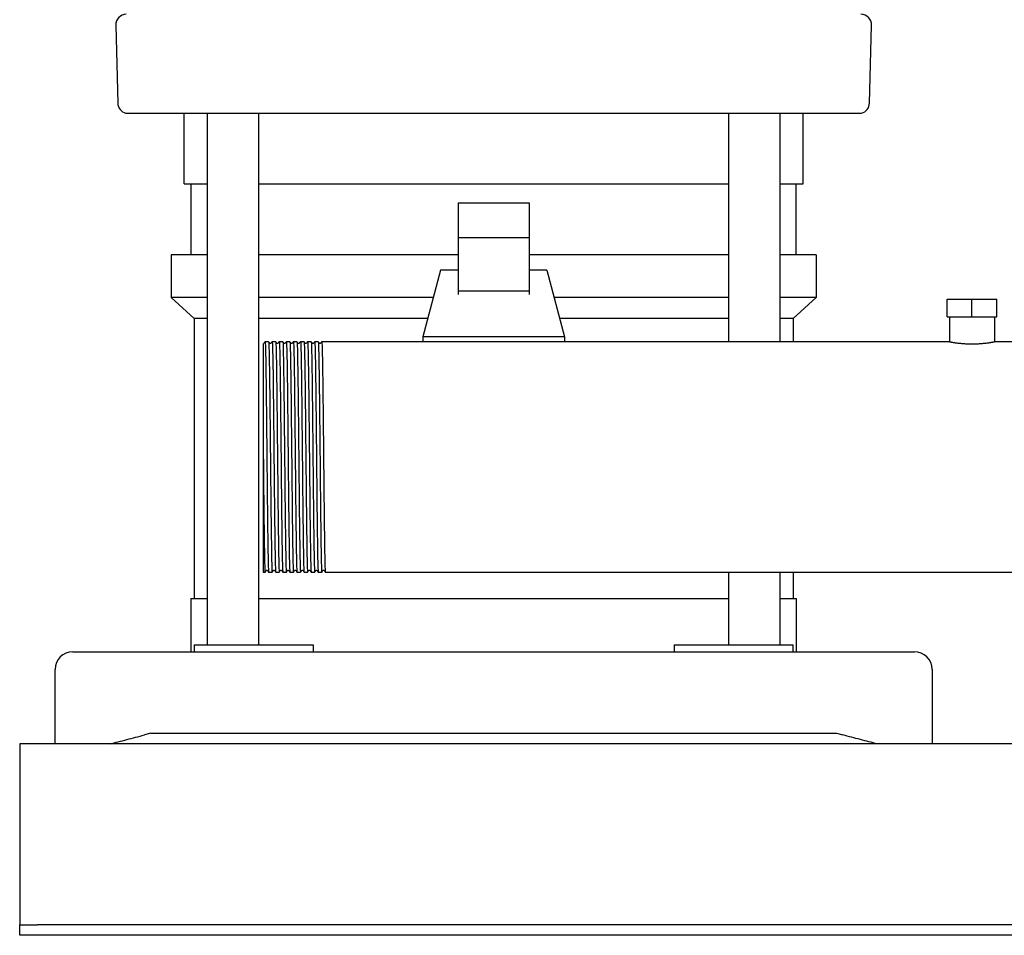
# Model space of a CAD drawing. Header units: millimetres. Extents: x 16 to 1624, y 15 to 847.
# Tile 1 of 6: x 16 to 294, y 15 to 273. Entities that reach past the tile are written whole.
import ezdxf

# ---------------------------------------------------------------- set-up
doc = ezdxf.new("R2010")
doc.units = ezdxf.units.MM

msp = doc.modelspace()

# ---------------------------------------------------------------- linework, layer by layer
at = {"color": 7, "linetype": 'Continuous', "lineweight": 25}
for p, q in [((42.84, 271.68), (43.42, 249.68)), ((255.57, 249.68), (256.15, 271.68)), ((62.15, 226.86), (62.15, 246.86)), ((68.66, 246.86), (68.66, 96.86)), ((83.26, 96.86), (83.26, 246.86)), ((215.74, 246.86), (215.74, 182.36)), ((230.34, 182.36), (230.34, 246.86)), ((236.85, 226.86), (236.85, 246.86)), ((62.15, 226.86), (68.66, 226.86)), ((64.15, 206.86), (64.15, 226.86)), ((83.26, 226.86), (215.74, 226.86)), ((230.34, 226.86), (236.85, 226.86)), ((234.85, 206.86), (234.85, 226.86)), ((139.5, 221.55), (159.5, 221.55)), ((139.5, 221.55), (139.5, 211.66)), ((159.5, 221.55), (159.5, 211.66)), ((159.5, 211.66), (139.5, 211.66)), ((139.5, 211.66), (139.5, 196.64)), ((159.5, 211.66), (159.5, 196.64)), ((58.5, 206.86), (58.5, 194.86)), ((68.66, 206.86), (58.5, 206.86)), ((139.5, 206.86), (83.26, 206.86)), ((215.74, 206.86), (159.5, 206.86)), ((240.5, 206.86), (230.34, 206.86)), ((240.5, 206.86), (240.5, 194.86)), ((134.5, 202.51), (129.5, 183.76)), ((139.5, 202.51), (134.5, 202.51)), ((164.5, 202.51), (159.5, 202.51)), ((164.5, 202.51), (169.5, 183.76)), ((65, 188.86), (58.5, 194.86)), ((68.66, 194.86), (58.5, 194.86)), ((132.46, 194.86), (83.26, 194.86)), ((159.5, 196.64), (139.5, 196.64)), ((139.5, 196.64), (139.5, 195.7)), ((159.5, 196.64), (159.5, 195.7)), ((215.74, 194.86), (166.54, 194.86)), ((240.5, 194.86), (230.34, 194.86)), ((234, 188.86), (240.5, 194.86)), ((277.5, 189.36), (277.5, 194.36)), ((277.5, 194.36), (284.5, 194.36)), ((284.5, 189.36), (284.5, 194.36)), ((284.5, 194.36), (291.5, 194.36)), ((291.5, 189.36), (291.5, 194.36)), ((277.5, 189.36), (284.5, 189.36)), ((278.15, 189.36), (278.15, 182.36)), ((284.5, 189.36), (291.5, 189.36)), ((290.85, 189.36), (290.85, 182.36)), ((68.66, 188.86), (65, 188.86)), ((65, 188.86), (65, 109.86)), ((130.86, 188.86), (83.26, 188.86)), ((215.74, 188.86), (168.14, 188.86)), ((234, 188.86), (230.34, 188.86)), ((234, 188.86), (234, 182.36)), ((169.5, 183.76), (129.5, 183.76)), ((129.5, 183.76), (129.5, 182.36)), ((169.5, 183.76), (169.5, 182.36)), ((86, 182.36), (85, 182.36)), ((88, 182.36), (87, 182.36)), ((90, 182.36), (89, 182.36)), ((92, 182.36), (91, 182.36)), ((94, 182.36), (93, 182.36)), ((96, 182.36), (95, 182.36)), ((98, 182.36), (97, 182.36)), ((100, 182.36), (99, 182.36)), ((102, 182.36), (101, 182.36)), ((103, 182.36), (102, 182.36)), ((278.15, 182.36), (103, 182.36)), ((474.5, 182.36), (290.85, 182.36)), ((84.5, 149.71), (84.5, 117.36)), ((84.5, 117.36), (85, 117.36)), ((86, 117.36), (87, 117.36)), ((88, 117.36), (89, 117.36)), ((90, 117.36), (91, 117.36)), ((92, 117.36), (93, 117.36)), ((94, 117.36), (95, 117.36)), ((96, 117.36), (97, 117.36)), ((98, 117.36), (99, 117.36)), ((100, 117.36), (101, 117.36)), ((102, 117.36), (474.5, 117.36)), ((215.74, 117.36), (215.74, 96.86)), ((230.34, 96.86), (230.34, 117.36)), ((234, 117.36), (234, 109.86)), ((64, 109.86), (64, 94.86)), ((64, 109.86), (68.66, 109.86)), ((83.26, 109.86), (149.5, 109.86)), ((149.5, 109.86), (215.74, 109.86)), ((230.34, 109.86), (235, 109.86)), ((235, 94.86), (235, 109.86)), ((30.75, 94.86), (50.95, 94.86)), ((50.95, 94.86), (248.05, 94.86)), ((65, 96.86), (65, 94.86)), ((65, 96.86), (86.34, 96.86)), ((86.34, 96.86), (98.53, 96.86)), ((98.53, 96.86), (98.53, 94.86)), ((200.47, 96.86), (200.47, 94.86)), ((200.47, 96.86), (212.66, 96.86)), ((212.66, 96.86), (234, 96.86)), ((234, 94.86), (234, 96.86)), ((248.05, 94.86), (268.25, 94.86)), ((25.75, 68.86), (25.75, 89.86)), ((273.25, 89.86), (273.25, 68.86)), ((52.75, 71.86), (50.95, 71.39)), ((52.75, 71.86), (246.25, 71.86)), ((246.25, 71.86), (248.05, 71.39)), ((615.75, 68.86), (15.75, 68.86)), ((15.75, 68.86), (15.75, 63.86)), ((15.75, 63.86), (15.75, 19.86)), ((15.75, 19.86), (15.75, 17.86)), ((15.75, 14.86), (15.75, 17.86)), ((15.75, 17.86), (20.75, 17.86)), ((610.75, 17.86), (20.75, 17.86)), ((20.75, 14.86), (15.75, 14.86)), ((610.75, 14.86), (20.75, 14.86))]:
    msp.add_line(p, q, dxfattribs=at)
at = {"color": 7, "linetype": 'Continuous', "lineweight": 25, "flags": 128}
for points in [[(84.99, 182.36), (84.82, 182.13), (84.65, 181.91)], [(86.34, 181.91), (86.17, 182.13), (86, 182.36)], [(86.99, 182.36), (86.82, 182.13), (86.65, 181.91)], [(88.34, 181.91), (88.17, 182.13), (88, 182.36)], [(88.99, 182.36), (88.82, 182.13), (88.65, 181.91)], [(90.34, 181.91), (90.17, 182.13), (90, 182.36)], [(90.99, 182.36), (90.82, 182.13), (90.65, 181.91)], [(92.34, 181.91), (92.17, 182.13), (92, 182.36)], [(92.99, 182.36), (92.82, 182.13), (92.65, 181.91)], [(94.34, 181.91), (94.17, 182.13), (94, 182.36)], [(94.99, 182.36), (94.82, 182.13), (94.65, 181.91)], [(96.34, 181.91), (96.17, 182.13), (96, 182.36)], [(96.99, 182.36), (96.82, 182.13), (96.65, 181.91)], [(98.34, 181.91), (98.17, 182.13), (98, 182.36)], [(98.99, 182.36), (98.82, 182.13), (98.65, 181.91)], [(100.34, 181.91), (100.17, 182.13), (100, 182.36)], [(100.99, 182.36), (100.82, 182.13), (100.65, 181.91)], [(85, 117.36), (85.17, 117.59), (85.34, 117.81)], [(85.65, 117.81), (85.82, 117.59), (85.99, 117.36)], [(87, 117.36), (87.17, 117.59), (87.34, 117.81)], [(87.65, 117.81), (87.82, 117.59), (87.99, 117.36)], [(89, 117.36), (89.17, 117.59), (89.34, 117.81)], [(89.65, 117.81), (89.82, 117.59), (89.99, 117.36)], [(91, 117.36), (91.17, 117.59), (91.34, 117.81)], [(91.65, 117.81), (91.82, 117.59), (91.99, 117.36)], [(93, 117.36), (93.17, 117.59), (93.34, 117.81)], [(93.65, 117.81), (93.82, 117.59), (93.99, 117.36)], [(95, 117.36), (95.17, 117.59), (95.34, 117.81)], [(95.65, 117.81), (95.82, 117.59), (95.99, 117.36)], [(97, 117.36), (97.17, 117.59), (97.34, 117.81)], [(97.65, 117.81), (97.82, 117.59), (97.99, 117.36)], [(99, 117.36), (99.17, 117.59), (99.34, 117.81)], [(99.65, 117.81), (99.82, 117.59), (99.99, 117.36)], [(101, 117.36), (101.17, 117.59), (101.34, 117.81)], [(101.65, 117.81), (101.82, 117.59), (101.99, 117.36)]]:
    msp.add_lwpolyline(points, dxfattribs=at)
at = {"color": 7, "linetype": 'Continuous', "lineweight": 25}
for centre, radius, start, end in [((45.84, 271.76), 3, 90.0005, 181.5), ((253.15, 271.76), 3, 358.5, 89.9995), ((46.42, 249.76), 3, 181.5, 255.1529), ((252.57, 249.76), 3, 284.8351, 358.5), ((30.75, 89.86), 5, 90, 180), ((268.25, 89.86), 5, 0, 90)]:
    msp.add_arc(centre, radius, start, end, dxfattribs=at)
for points, knots in [([(45.65, 246.86), (45.65, 246.86), (45.65, 246.86), (45.67, 246.86), (45.7, 246.86), (45.73, 246.86), (45.78, 246.86), (45.84, 246.86), (45.91, 246.86), (45.98, 246.86), (46.07, 246.86), (46.17, 246.86), (46.28, 246.86), (46.4, 246.86), (46.58, 246.86), (46.94, 246.86), (47.57, 246.86), (48.39, 246.86), (49.51, 246.86), (51.07, 246.86), (52.9, 246.86), (54.31, 246.86), (55.11, 246.86), (55.94, 246.86), (56.81, 246.86), (57.71, 246.86), (58.65, 246.86), (59.3, 246.86), (59.63, 246.86)], [0, 0, 0, 0, 0.019231, 0.038463, 0.057694, 0.076925, 0.096156, 0.115388, 0.134619, 0.15385, 0.173081, 0.192312, 0.211543, 0.230774, 0.250005, 0.288796, 0.375005, 0.453087, 0.500006, 0.625001, 0.749995, 0.78571, 0.821425, 0.85714, 0.892855, 0.92857, 0.964285, 1, 1, 1, 1]), ([(59.63, 246.86), (59.66, 246.86), (59.75, 246.86), (59.89, 246.86), (60.07, 246.86), (60.29, 246.86), (60.55, 246.86), (60.98, 246.86), (61.65, 246.86), (62.45, 246.86), (63.16, 246.86), (63.7, 246.86), (64.27, 246.86), (64.87, 246.86), (65.49, 246.86), (66.12, 246.86), (66.77, 246.86), (67.22, 246.86), (67.45, 246.86)], [0, 0, 0, 0, 0.0287623, 0.0626528, 0.1016445, 0.1457373, 0.1949646, 0.2494039, 0.3676735, 0.4995559, 0.5619579, 0.6243013, 0.6867709, 0.7495093, 0.8123462, 0.8749083, 0.9373942, 1, 1, 1, 1]), ([(67.45, 246.86), (67.91, 246.86), (69.31, 246.86), (72.16, 246.86), (76.48, 246.86), (82.3, 246.86), (89.65, 246.86), (98.57, 246.86), (109.07, 246.86), (121.18, 246.86), (134.89, 246.86), (149.01, 246.86), (162.61, 246.86), (174.74, 246.86), (185.68, 246.86), (195.43, 246.86), (203.98, 246.86), (211.35, 246.86), (217.56, 246.86), (222.64, 246.86), (226.59, 246.86), (229.43, 246.86), (230.96, 246.86), (231.55, 246.86)], [0, 0, 0, 0, 0.008753, 0.026696, 0.053829, 0.090151, 0.135663, 0.190363, 0.254251, 0.327327, 0.40959, 0.50104, 0.580659, 0.653427, 0.719345, 0.77841, 0.830624, 0.875985, 0.914494, 0.94615, 0.970953, 0.988903, 1, 1, 1, 1]), ([(231.55, 246.86), (231.65, 246.86), (231.87, 246.86), (232.23, 246.86), (232.64, 246.86), (233.09, 246.86), (233.59, 246.86), (234.32, 246.86), (235.27, 246.86), (236.16, 246.86), (236.84, 246.86), (237.3, 246.86), (237.73, 246.86), (238.13, 246.86), (238.49, 246.86), (238.82, 246.86), (239.12, 246.86), (239.28, 246.86), (239.37, 246.86)], [0, 0, 0, 0, 0.028404, 0.062081, 0.101004, 0.145169, 0.194609, 0.249403, 0.366351, 0.499555, 0.561959, 0.624303, 0.686774, 0.749512, 0.812349, 0.874911, 0.937396, 1, 1, 1, 1]), ([(239.37, 246.86), (239.54, 246.86), (239.89, 246.86), (240.4, 246.86), (240.91, 246.86), (241.4, 246.86), (241.88, 246.86), (242.36, 246.86), (242.82, 246.86), (243.28, 246.86), (243.72, 246.86), (244.15, 246.86), (244.58, 246.86), (244.99, 246.86), (245.4, 246.86), (245.79, 246.86), (246.31, 246.86), (247.36, 246.86), (248.61, 246.86), (249.85, 246.86), (250.62, 246.86), (251.17, 246.86), (251.55, 246.86), (251.89, 246.86), (252.2, 246.86), (252.47, 246.86), (252.7, 246.86), (252.9, 246.86), (253.06, 246.86), (253.19, 246.86), (253.28, 246.86), (253.33, 246.86), (253.34, 246.86), (253.34, 246.86)], [0, 0, 0, 0, 0.019048, 0.038096, 0.057144, 0.076191, 0.095239, 0.114287, 0.133335, 0.152383, 0.17143, 0.190478, 0.209526, 0.228574, 0.247622, 0.266669, 0.285717, 0.324649, 0.42857, 0.499998, 0.571426, 0.60714, 0.642855, 0.678569, 0.714284, 0.749999, 0.785713, 0.821428, 0.857142, 0.892857, 0.928571, 0.964286, 1, 1, 1, 1]), ([(84.5, 181.81), (84.5, 181.78), (84.5, 181.71), (84.5, 181.2), (84.5, 180.56), (84.5, 179.92), (84.5, 179.37), (84.5, 178.75), (84.5, 178.28), (84.5, 178.04)], [0, 0, 0, 0, 0.200929, 0.409846, 0.600808, 0.700136, 0.799634, 0.899517, 1, 1, 1, 1]), ([(84.99, 182.36), (85, 182.33), (85.02, 182.57), (85.06, 181.86), (85.12, 180.1), (85.19, 177.05), (85.25, 172.99), (85.31, 168.03), (85.37, 162.38), (85.43, 156.24), (85.48, 152), (85.5, 149.86)], [0, 0, 0, 0, 0.007849, 0.131339, 0.256271, 0.380239, 0.50331, 0.628145, 0.752497, 0.875359, 1, 1, 1, 1]), ([(86, 182.36), (86.02, 182.21), (86.06, 181.97), (86.12, 180.06), (86.18, 177.06), (86.24, 172.99), (86.31, 168.03), (86.37, 162.37), (86.43, 156.24), (86.47, 152), (86.5, 149.86)], [0, 0, 0, 0, 0.1174828, 0.2444078, 0.3703526, 0.4953875, 0.6222138, 0.7485489, 0.8733706, 1, 1, 1, 1]), ([(86.65, 181.91), (86.6, 181.87), (86.5, 181.8), (86.39, 181.87), (86.34, 181.91)], [0, 0, 0, 0, 0.5000003, 1, 1, 1, 1]), ([(86.99, 182.36), (87, 182.33), (87.02, 182.57), (87.06, 181.86), (87.12, 180.1), (87.19, 177.05), (87.25, 172.99), (87.31, 168.03), (87.37, 162.38), (87.43, 156.24), (87.48, 152), (87.5, 149.86)], [0, 0, 0, 0, 0.007853, 0.131343, 0.256275, 0.380242, 0.503313, 0.628147, 0.752498, 0.875359, 1, 1, 1, 1]), ([(88, 182.36), (88.02, 182.21), (88.06, 181.97), (88.12, 180.06), (88.18, 177.06), (88.24, 172.99), (88.31, 168.03), (88.37, 162.37), (88.43, 156.24), (88.47, 152), (88.5, 149.86)], [0, 0, 0, 0, 0.117477, 0.244403, 0.370348, 0.495384, 0.622211, 0.748547, 0.87337, 1, 1, 1, 1]), ([(88.65, 181.91), (88.6, 181.87), (88.5, 181.8), (88.39, 181.87), (88.34, 181.91)], [0, 0, 0, 0, 0.5, 1, 1, 1, 1]), ([(88.99, 182.36), (89, 182.33), (89.02, 182.57), (89.06, 181.86), (89.12, 180.1), (89.19, 177.05), (89.25, 172.99), (89.31, 168.03), (89.37, 162.38), (89.43, 156.24), (89.48, 152), (89.5, 149.86)], [0, 0, 0, 0, 0.007867, 0.131355, 0.256285, 0.38025, 0.50332, 0.628152, 0.752501, 0.875361, 1, 1, 1, 1]), ([(90, 182.36), (90.02, 182.21), (90.06, 181.97), (90.12, 180.06), (90.18, 177.06), (90.24, 172.99), (90.31, 168.03), (90.37, 162.37), (90.43, 156.24), (90.47, 152), (90.5, 149.86)], [0, 0, 0, 0, 0.117464, 0.244391, 0.370339, 0.495377, 0.622206, 0.748543, 0.873368, 1, 1, 1, 1]), ([(90.65, 181.91), (90.6, 181.87), (90.5, 181.8), (90.39, 181.87), (90.34, 181.91)], [0, 0, 0, 0, 0.5000002, 1, 1, 1, 1]), ([(90.99, 182.36), (91, 182.33), (91.02, 182.57), (91.06, 181.86), (91.12, 180.1), (91.19, 177.05), (91.25, 172.99), (91.31, 168.03), (91.37, 162.38), (91.43, 156.24), (91.48, 152), (91.5, 149.86)], [0, 0, 0, 0, 0.007831, 0.131324, 0.256258, 0.380228, 0.503302, 0.628139, 0.752493, 0.875357, 1, 1, 1, 1]), ([(92, 182.36), (92.02, 182.21), (92.06, 181.97), (92.12, 180.06), (92.18, 177.06), (92.24, 172.99), (92.31, 168.03), (92.37, 162.37), (92.43, 156.24), (92.47, 152), (92.5, 149.86)], [0, 0, 0, 0, 0.11749, 0.244414, 0.3703577, 0.4953917, 0.6222169, 0.7485509, 0.8733717, 1, 1, 1, 1]), ([(92.65, 181.91), (92.6, 181.87), (92.5, 181.8), (92.39, 181.87), (92.34, 181.91)], [0, 0, 0, 0, 0.5, 1, 1, 1, 1]), ([(92.99, 182.36), (93, 182.33), (93.02, 182.57), (93.06, 181.86), (93.12, 180.1), (93.19, 177.05), (93.25, 172.99), (93.31, 168.03), (93.37, 162.38), (93.43, 156.24), (93.48, 152), (93.5, 149.86)], [0, 0, 0, 0, 0.007848, 0.131338, 0.256271, 0.380238, 0.50331, 0.628145, 0.752497, 0.875359, 1, 1, 1, 1]), ([(94, 182.36), (94.02, 182.21), (94.06, 181.97), (94.12, 180.06), (94.18, 177.06), (94.24, 172.99), (94.31, 168.03), (94.37, 162.37), (94.43, 156.24), (94.47, 152), (94.5, 149.86)], [0, 0, 0, 0, 0.1174824, 0.2444075, 0.3703523, 0.4953873, 0.6222137, 0.7485488, 0.8733706, 1, 1, 1, 1]), ([(94.65, 181.91), (94.6, 181.87), (94.5, 181.8), (94.39, 181.87), (94.34, 181.91)], [0, 0, 0, 0, 0.5, 1, 1, 1, 1]), ([(94.99, 182.36), (95, 182.33), (95.02, 182.57), (95.06, 181.86), (95.12, 180.1), (95.19, 177.05), (95.25, 172.99), (95.31, 168.03), (95.37, 162.38), (95.43, 156.24), (95.48, 152), (95.5, 149.86)], [0, 0, 0, 0, 0.0078529, 0.1313429, 0.2562745, 0.3802413, 0.5033125, 0.628147, 0.752498, 0.8753594, 1, 1, 1, 1]), ([(96, 182.36), (96.02, 182.21), (96.06, 181.97), (96.12, 180.06), (96.18, 177.06), (96.24, 172.99), (96.31, 168.03), (96.37, 162.37), (96.43, 156.24), (96.47, 152), (96.5, 149.86)], [0, 0, 0, 0, 0.117474, 0.2444, 0.370346, 0.495383, 0.62221, 0.748546, 0.873369, 1, 1, 1, 1]), ([(96.65, 181.91), (96.6, 181.87), (96.5, 181.8), (96.39, 181.87), (96.34, 181.91)], [0, 0, 0, 0, 0.5, 1, 1, 1, 1]), ([(96.99, 182.36), (97, 182.33), (97.02, 182.57), (97.06, 181.86), (97.12, 180.1), (97.19, 177.05), (97.25, 172.99), (97.31, 168.03), (97.37, 162.38), (97.43, 156.24), (97.48, 152), (97.5, 149.86)], [0, 0, 0, 0, 0.0078659, 0.1313542, 0.2562842, 0.3802494, 0.503319, 0.6281519, 0.7525012, 0.875361, 1, 1, 1, 1]), ([(98, 182.36), (98.02, 182.21), (98.06, 181.97), (98.12, 180.06), (98.18, 177.06), (98.24, 172.99), (98.31, 168.03), (98.37, 162.37), (98.43, 156.24), (98.47, 152), (98.5, 149.86)], [0, 0, 0, 0, 0.117502, 0.244424, 0.370366, 0.495399, 0.622222, 0.748554, 0.873373, 1, 1, 1, 1]), ([(98.65, 181.91), (98.6, 181.87), (98.5, 181.8), (98.39, 181.87), (98.34, 181.91)], [0, 0, 0, 0, 0.5, 1, 1, 1, 1]), ([(98.99, 182.36), (99, 182.33), (99.02, 182.57), (99.06, 181.86), (99.12, 180.1), (99.19, 177.05), (99.25, 172.99), (99.31, 168.03), (99.37, 162.38), (99.43, 156.24), (99.48, 152), (99.5, 149.86)], [0, 0, 0, 0, 0.00783, 0.131323, 0.256258, 0.380227, 0.503301, 0.628139, 0.752492, 0.875357, 1, 1, 1, 1]), ([(100, 182.36), (100.02, 182.21), (100.06, 181.97), (100.12, 180.06), (100.18, 177.06), (100.24, 172.99), (100.31, 168.03), (100.37, 162.37), (100.43, 156.24), (100.47, 152), (100.5, 149.86)], [0, 0, 0, 0, 0.1174876, 0.2444119, 0.370356, 0.4953902, 0.6222159, 0.7485502, 0.8733713, 1, 1, 1, 1]), ([(100.65, 181.91), (100.6, 181.87), (100.5, 181.8), (100.39, 181.87), (100.34, 181.91)], [0, 0, 0, 0, 0.5, 1, 1, 1, 1]), ([(100.99, 182.36), (101, 182.33), (101.02, 182.57), (101.06, 181.86), (101.12, 180.1), (101.19, 177.05), (101.25, 172.99), (101.31, 168.03), (101.37, 162.38), (101.43, 156.24), (101.48, 152), (101.5, 149.86)], [0, 0, 0, 0, 0.0078471, 0.1313377, 0.2562701, 0.3802376, 0.5033096, 0.6281448, 0.7524965, 0.8753586, 1, 1, 1, 1]), ([(278.15, 182.36), (278.15, 182.36), (278.15, 182.36), (278.16, 182.36), (278.19, 182.35), (278.22, 182.35), (278.26, 182.34), (278.31, 182.33), (278.38, 182.32), (278.45, 182.3), (278.54, 182.29), (278.67, 182.26), (278.88, 182.22), (279.19, 182.17), (279.56, 182.11), (280.11, 182.03), (280.94, 181.93), (282.06, 181.82), (283.26, 181.75), (284.49, 181.73), (285.73, 181.75), (286.93, 181.82), (288.05, 181.93), (288.88, 182.03), (289.43, 182.11), (289.81, 182.17), (290.11, 182.22), (290.36, 182.27), (290.55, 182.3), (290.68, 182.33), (290.78, 182.35), (290.84, 182.36), (290.84, 182.36), (290.85, 182.36)], [0, 0, 0, 0, 0.011906, 0.023947, 0.036123, 0.048436, 0.060885, 0.073471, 0.086196, 0.099059, 0.112061, 0.125202, 0.154879, 0.187558, 0.21398, 0.250254, 0.312598, 0.375081, 0.439281, 0.499889, 0.56055, 0.624806, 0.687382, 0.749873, 0.785971, 0.812298, 0.845153, 0.874983, 0.901083, 0.92663, 0.951629, 0.976084, 1, 1, 1, 1]), ([(84.5, 178.04), (84.5, 177.96), (84.5, 177.78), (84.5, 177.48), (84.5, 177.14), (84.5, 176.74), (84.5, 176.28), (84.5, 175.56), (84.5, 174.5), (84.5, 172.58), (84.5, 169.87), (84.5, 166.97), (84.5, 164.56), (84.5, 162.69), (84.5, 160.59), (84.5, 158.97), (84.5, 157.9), (84.5, 157.44), (84.5, 156.91), (84.5, 156.29), (84.5, 155.6), (84.5, 154.82), (84.5, 153.96), (84.5, 153.02), (84.5, 151.99), (84.5, 150.88), (84.5, 150.11), (84.5, 149.71)], [0, 0, 0, 0, 0.01523, 0.032731, 0.052487, 0.074479, 0.098683, 0.125069, 0.182486, 0.25009, 0.375925, 0.5, 0.554503, 0.61441, 0.679509, 0.74988, 0.761199, 0.77477, 0.790605, 0.808717, 0.829117, 0.851816, 0.876825, 0.904148, 0.933788, 0.965742, 1, 1, 1, 1]), ([(84.5, 149.71), (84.52, 147.58), (84.56, 143.34), (84.62, 137.23), (84.68, 131.59), (84.75, 126.65), (84.81, 122.62), (84.87, 119.58), (84.93, 117.85), (84.98, 117.15), (85, 117.38), (85, 117.36)], [0, 0, 0, 0, 0.1247945, 0.2478236, 0.3723879, 0.4973907, 0.6206148, 0.7447944, 0.8699044, 0.9935424, 1, 1, 1, 1]), ([(85.5, 149.86), (85.52, 147.72), (85.54, 145.57), (85.57, 142.45), (85.58, 141.42), (85.6, 139.91), (85.6, 139.42), (85.61, 138.43), (85.62, 137.94), (85.64, 135.49), (85.66, 133.6), (85.71, 130.03), (85.73, 128.36), (85.76, 126.1), (85.77, 125.39), (85.79, 124.05), (85.8, 123.43), (85.83, 121.68), (85.85, 120.66), (85.89, 119.02), (85.92, 118.39), (85.96, 117.56), (85.98, 117.36), (86, 117.36)], [0, 0, 0, 0, 0.125, 0.125, 0.1875, 0.1875, 0.21875, 0.21875, 0.25, 0.25, 0.375, 0.375, 0.5, 0.5, 0.5625, 0.5625, 0.625, 0.625, 0.75, 0.75, 0.875, 0.875, 1, 1, 1, 1]), ([(86.5, 149.86), (86.52, 147.72), (86.56, 143.48), (86.62, 137.35), (86.68, 131.69), (86.75, 126.73), (86.81, 122.67), (86.87, 119.62), (86.93, 117.86), (86.98, 117.15), (87, 117.39), (87, 117.36)], [0, 0, 0, 0, 0.1246406, 0.247502, 0.3718529, 0.4966873, 0.6197585, 0.7437252, 0.8686568, 0.9921467, 1, 1, 1, 1]), ([(87.5, 149.86), (87.52, 147.72), (87.54, 145.57), (87.57, 142.45), (87.58, 141.42), (87.6, 139.91), (87.6, 139.42), (87.61, 138.43), (87.62, 137.94), (87.64, 135.49), (87.66, 133.6), (87.71, 130.03), (87.73, 128.36), (87.76, 126.1), (87.77, 125.39), (87.79, 124.05), (87.8, 123.43), (87.83, 121.68), (87.85, 120.66), (87.89, 119.02), (87.92, 118.39), (87.96, 117.56), (87.98, 117.36), (88, 117.36)], [0, 0, 0, 0, 0.125, 0.125, 0.1875, 0.1875, 0.21875, 0.21875, 0.25, 0.25, 0.375, 0.375, 0.5, 0.5, 0.5625, 0.5625, 0.625, 0.625, 0.75, 0.75, 0.875, 0.875, 1, 1, 1, 1]), ([(88.5, 149.86), (88.52, 147.72), (88.56, 143.48), (88.62, 137.35), (88.68, 131.69), (88.75, 126.73), (88.81, 122.67), (88.87, 119.62), (88.93, 117.86), (88.98, 117.15), (89, 117.39), (89, 117.36)], [0, 0, 0, 0, 0.124639, 0.247499, 0.371848, 0.496681, 0.61975, 0.743715, 0.868645, 0.992133, 1, 1, 1, 1]), ([(89.5, 149.86), (89.52, 147.72), (89.54, 145.57), (89.57, 142.45), (89.58, 141.42), (89.6, 139.91), (89.6, 139.42), (89.61, 138.43), (89.62, 137.94), (89.64, 135.49), (89.66, 133.6), (89.71, 130.03), (89.73, 128.36), (89.76, 126.1), (89.77, 125.39), (89.79, 124.05), (89.8, 123.43), (89.83, 121.68), (89.85, 120.66), (89.89, 119.02), (89.92, 118.39), (89.96, 117.56), (89.98, 117.36), (90, 117.36)], [0, 0, 0, 0, 0.125, 0.125, 0.1875, 0.1875, 0.21875, 0.21875, 0.25, 0.25, 0.375, 0.375, 0.5, 0.5, 0.5625, 0.5625, 0.625, 0.625, 0.75, 0.75, 0.875, 0.875, 1, 1, 1, 1]), ([(90.5, 149.86), (90.52, 147.72), (90.56, 143.48), (90.62, 137.35), (90.68, 131.69), (90.75, 126.73), (90.81, 122.67), (90.87, 119.62), (90.93, 117.86), (90.98, 117.15), (91, 117.39), (91, 117.36)], [0, 0, 0, 0, 0.124643, 0.247506, 0.371859, 0.496696, 0.61977, 0.743738, 0.868672, 0.992164, 1, 1, 1, 1]), ([(91.5, 149.86), (91.52, 147.72), (91.54, 145.57), (91.57, 142.45), (91.58, 141.42), (91.6, 139.91), (91.6, 139.42), (91.61, 138.43), (91.62, 137.94), (91.64, 135.49), (91.66, 133.6), (91.71, 130.03), (91.73, 128.36), (91.76, 126.1), (91.77, 125.39), (91.79, 124.05), (91.8, 123.43), (91.83, 121.68), (91.85, 120.66), (91.89, 119.02), (91.92, 118.39), (91.96, 117.56), (91.98, 117.36), (92, 117.36)], [0, 0, 0, 0, 0.125, 0.125, 0.1875, 0.1875, 0.21875, 0.21875, 0.25, 0.25, 0.375, 0.375, 0.5, 0.5, 0.5625, 0.5625, 0.625, 0.625, 0.75, 0.75, 0.875, 0.875, 1, 1, 1, 1]), ([(92.5, 149.86), (92.52, 147.72), (92.56, 143.48), (92.62, 137.35), (92.68, 131.69), (92.75, 126.73), (92.81, 122.67), (92.87, 119.62), (92.93, 117.86), (92.98, 117.15), (93, 117.39), (93, 117.4)], [0, 0, 0, 0, 0.124641, 0.247503, 0.371854, 0.496689, 0.61976, 0.743727, 0.868659, 0.99215, 1, 1, 1, 1]), ([(93.5, 149.86), (93.52, 147.72), (93.54, 145.57), (93.57, 142.45), (93.58, 141.42), (93.6, 139.91), (93.6, 139.42), (93.61, 138.43), (93.62, 137.94), (93.64, 135.49), (93.66, 133.6), (93.71, 130.03), (93.73, 128.36), (93.76, 126.1), (93.77, 125.39), (93.79, 124.05), (93.8, 123.43), (93.83, 121.68), (93.85, 120.66), (93.89, 119.02), (93.92, 118.39), (93.96, 117.56), (93.98, 117.36), (94, 117.36)], [0, 0, 0, 0, 0.125, 0.125, 0.1875, 0.1875, 0.21875, 0.21875, 0.25, 0.25, 0.375, 0.375, 0.5, 0.5, 0.5625, 0.5625, 0.625, 0.625, 0.75, 0.75, 0.875, 0.875, 1, 1, 1, 1]), ([(94.5, 149.86), (94.52, 147.72), (94.56, 143.48), (94.62, 137.35), (94.68, 131.69), (94.75, 126.73), (94.81, 122.67), (94.87, 119.62), (94.93, 117.86), (94.98, 117.15), (95, 117.39), (95, 117.36)], [0, 0, 0, 0, 0.12464, 0.247502, 0.371852, 0.496686, 0.619757, 0.743724, 0.868655, 0.992145, 1, 1, 1, 1]), ([(95.5, 149.86), (95.52, 147.72), (95.54, 145.57), (95.57, 142.45), (95.58, 141.42), (95.6, 139.91), (95.6, 139.42), (95.61, 138.43), (95.62, 137.94), (95.64, 135.49), (95.66, 133.6), (95.71, 130.03), (95.73, 128.36), (95.76, 126.1), (95.77, 125.39), (95.79, 124.05), (95.8, 123.43), (95.83, 121.68), (95.85, 120.66), (95.89, 119.02), (95.92, 118.39), (95.96, 117.56), (95.98, 117.36), (96, 117.36)], [0, 0, 0, 0, 0.125, 0.125, 0.1875, 0.1875, 0.21875, 0.21875, 0.25, 0.25, 0.375, 0.375, 0.5, 0.5, 0.5625, 0.5625, 0.625, 0.625, 0.75, 0.75, 0.875, 0.875, 1, 1, 1, 1]), ([(96.5, 149.86), (96.52, 147.72), (96.56, 143.48), (96.62, 137.35), (96.68, 131.69), (96.75, 126.73), (96.81, 122.67), (96.87, 119.62), (96.93, 117.86), (96.98, 117.15), (97, 117.39), (97, 117.36)], [0, 0, 0, 0, 0.124639, 0.247498, 0.371847, 0.496679, 0.619748, 0.743713, 0.868643, 0.992131, 1, 1, 1, 1]), ([(97.5, 149.86), (97.52, 147.72), (97.54, 145.57), (97.57, 142.45), (97.58, 141.42), (97.6, 139.91), (97.6, 139.42), (97.61, 138.43), (97.62, 137.94), (97.64, 135.49), (97.66, 133.6), (97.71, 130.03), (97.73, 128.36), (97.76, 126.1), (97.77, 125.39), (97.79, 124.05), (97.8, 123.43), (97.83, 121.68), (97.85, 120.66), (97.89, 119.02), (97.92, 118.39), (97.96, 117.56), (97.98, 117.36), (98, 117.36)], [0, 0, 0, 0, 0.125, 0.125, 0.1875, 0.1875, 0.21875, 0.21875, 0.25, 0.25, 0.375, 0.375, 0.5, 0.5, 0.5625, 0.5625, 0.625, 0.625, 0.75, 0.75, 0.875, 0.875, 1, 1, 1, 1]), ([(98.5, 149.86), (98.52, 147.72), (98.56, 143.48), (98.62, 137.35), (98.68, 131.69), (98.75, 126.73), (98.81, 122.67), (98.87, 119.62), (98.93, 117.86), (98.98, 117.15), (99, 117.39), (99, 117.4)], [0, 0, 0, 0, 0.124642, 0.247506, 0.371858, 0.496694, 0.619767, 0.743736, 0.868669, 0.992161, 1, 1, 1, 1]), ([(99.5, 149.86), (99.52, 147.72), (99.54, 145.57), (99.57, 142.45), (99.58, 141.42), (99.6, 139.91), (99.6, 139.42), (99.61, 138.43), (99.62, 137.94), (99.64, 135.49), (99.66, 133.6), (99.71, 130.03), (99.73, 128.36), (99.76, 126.1), (99.77, 125.39), (99.79, 124.05), (99.8, 123.43), (99.83, 121.68), (99.85, 120.66), (99.89, 119.02), (99.92, 118.39), (99.96, 117.56), (99.98, 117.36), (100, 117.36)], [0, 0, 0, 0, 0.125, 0.125, 0.1875, 0.1875, 0.21875, 0.21875, 0.25, 0.25, 0.375, 0.375, 0.5, 0.5, 0.5625, 0.5625, 0.625, 0.625, 0.75, 0.75, 0.875, 0.875, 1, 1, 1, 1]), ([(100.5, 149.86), (100.52, 147.72), (100.56, 143.48), (100.62, 137.35), (100.68, 131.69), (100.75, 126.73), (100.81, 122.67), (100.87, 119.62), (100.93, 117.86), (100.98, 117.15), (101, 117.39), (101, 117.36)], [0, 0, 0, 0, 0.124641, 0.247502, 0.371853, 0.496688, 0.619759, 0.743726, 0.868658, 0.992148, 1, 1, 1, 1]), ([(101.5, 149.86), (101.52, 147.72), (101.54, 145.57), (101.57, 142.45), (101.58, 141.42), (101.6, 139.91), (101.6, 139.42), (101.61, 138.43), (101.62, 137.94), (101.64, 135.49), (101.66, 133.6), (101.71, 130.03), (101.73, 128.36), (101.76, 126.1), (101.77, 125.39), (101.79, 124.05), (101.8, 123.43), (101.83, 121.68), (101.85, 120.66), (101.89, 119.02), (101.92, 118.39), (101.96, 117.56), (101.98, 117.36), (102, 117.36)], [0, 0, 0, 0, 0.125, 0.125, 0.1875, 0.1875, 0.21875, 0.21875, 0.25, 0.25, 0.375, 0.375, 0.5, 0.5, 0.5625, 0.5625, 0.625, 0.625, 0.75, 0.75, 0.875, 0.875, 1, 1, 1, 1]), ([(85.34, 117.81), (85.39, 117.85), (85.5, 117.92), (85.6, 117.85), (85.65, 117.81)], [0, 0, 0, 0, 0.4999997, 1, 1, 1, 1]), ([(87.34, 117.81), (87.39, 117.85), (87.5, 117.92), (87.6, 117.85), (87.65, 117.81)], [0, 0, 0, 0, 0.5, 1, 1, 1, 1]), ([(89.34, 117.81), (89.39, 117.85), (89.5, 117.92), (89.6, 117.85), (89.65, 117.81)], [0, 0, 0, 0, 0.5, 1, 1, 1, 1]), ([(91.34, 117.81), (91.39, 117.85), (91.5, 117.92), (91.6, 117.85), (91.65, 117.81)], [0, 0, 0, 0, 0.5, 1, 1, 1, 1]), ([(93.34, 117.81), (93.39, 117.85), (93.5, 117.92), (93.6, 117.85), (93.65, 117.81)], [0, 0, 0, 0, 0.4999999, 1, 1, 1, 1]), ([(95.34, 117.81), (95.39, 117.85), (95.5, 117.92), (95.6, 117.85), (95.65, 117.81)], [0, 0, 0, 0, 0.5, 1, 1, 1, 1]), ([(97.34, 117.81), (97.39, 117.85), (97.5, 117.92), (97.6, 117.85), (97.65, 117.81)], [0, 0, 0, 0, 0.5, 1, 1, 1, 1]), ([(99.34, 117.81), (99.39, 117.85), (99.5, 117.92), (99.6, 117.85), (99.65, 117.81)], [0, 0, 0, 0, 0.5, 1, 1, 1, 1]), ([(101.34, 117.81), (101.39, 117.85), (101.5, 117.92), (101.6, 117.85), (101.65, 117.81)], [0, 0, 0, 0, 0.5, 1, 1, 1, 1]), ([(41.25, 68.86), (42.77, 69.26), (44.37, 69.67), (47.63, 70.53), (49.3, 70.96), (50.95, 71.39)], [0, 0, 0, 0, 0.5, 0.5, 1, 1, 1, 1]), ([(257.75, 68.86), (256.23, 69.26), (254.63, 69.67), (251.36, 70.53), (249.7, 70.96), (248.05, 71.39)], [0, 0, 0, 0, 0.5, 0.5, 1, 1, 1, 1])]:
    msp.add_open_spline(points, degree=3, knots=knots, dxfattribs=at)

doc.saveas('drawing.dxf')
